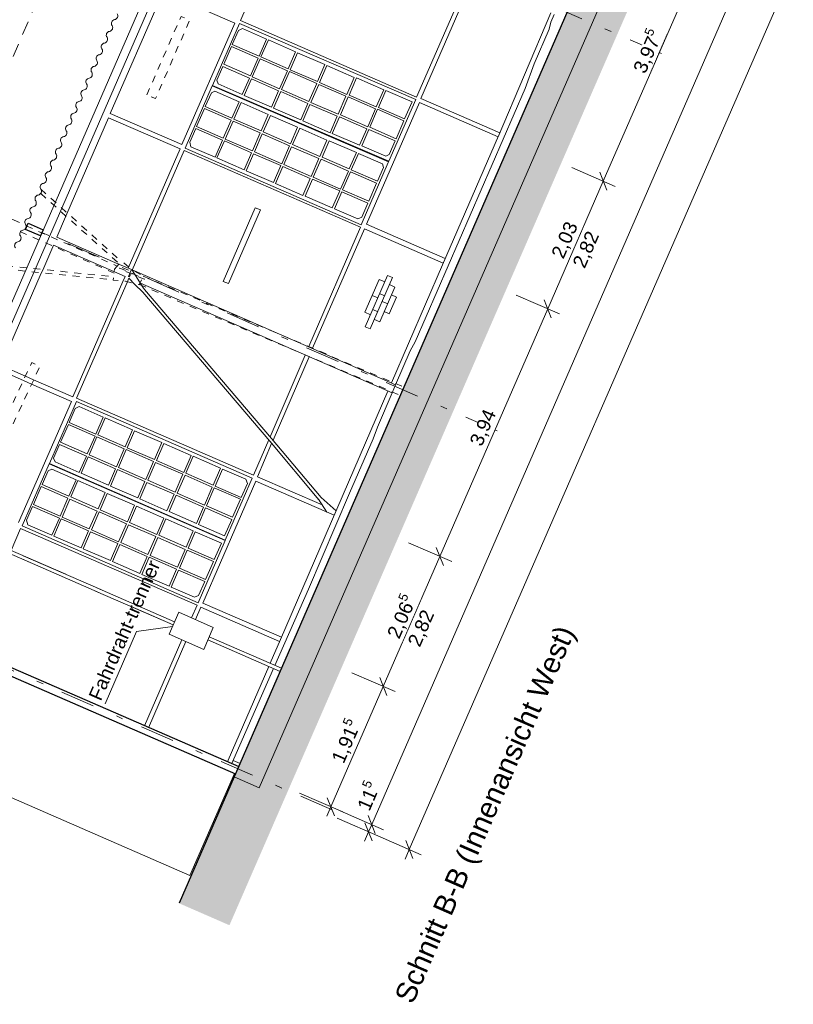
# Model space of a CAD drawing. Header units: metres. Extents: x -43 to 551, y 11 to 64.
# Tile 2 of 36: x -37 to -26, y 11 to 25. Entities that reach past the tile are written whole.
import ezdxf

# ---------------------------------------------------------------- set-up
doc = ezdxf.new("R2010")
doc.units = ezdxf.units.M
doc.header["$MEASUREMENT"] = 0
for name, pattern in [('3_Strichlinie', [0.35, 0.2, -0.15]), ('5_Strichlinie_ eng 2', [0.2, 0.1, -0.1]), ('Achslinie 01', [1.166667, 0.5, -0.3, 0, -0.366667]), ('DGN Style 2', [1.233271, 0.739963, -0.493308]), ('DGN Style 3', [1.731308, 1.236649, -0.494659]), ('Wipeout_Contour', [1, 0, -1])]:
    doc.linetypes.add(name, pattern=pattern)
for name, color, linetype in [('00_Achsraster', 7, 'Continuous'), ('GBE_Beschriftung', 7, 'Continuous'), ('GBE_Dach', 7, 'Continuous'), ('GBE_Fen_Tuer', 7, 'Continuous'), ('GBE_Wand_Decke_tragend_Ansicht', 7, 'Continuous'), ('GBE_Wand_Decke_tragend_Schnitt', 7, 'Continuous'), ('GBE_Wand_Decke_tragend_Schraffur', 7, 'Continuous'), ('NEU_GBE_Bemassung_fsa', 7, 'Continuous'), ('NEU_GBE_Boden', 7, 'Continuous'), ('NEU_GBE_Fahrdraht', 7, 'Continuous'), ('NEU_GBE_Hoehenkoten', 7, 'Continuous'), ('NEU_GBE_Holzbalken', 7, 'Continuous'), ('NEU_GBE_Lampe', 7, 'Continuous'), ('NEU_GBE_Traeger', 7, 'Continuous')]:
    doc.layers.add(name, color=color, linetype=linetype)
doc.styles.add('ERSTELLTER_STIL_1', font='txt')
doc.dimstyles.new('ERSTELLTER_STIL__1', dxfattribs={"dimtxt": 0.2, "dimasz": 0.190285, "dimexe": 0.18, "dimexo": 0.5, "dimgap": 0.09, "dimtad": 1, "dimzin": 0, "dimdsep": 46, "dimtxsty": 'ERSTELLTER_STIL_1', "dimblk": 'ARROWHEAD_6', "dimblk1": 'ARROWHEAD_6', "dimblk2": 'ARROWHEAD_6', "dimcen": 0.09, "dimclrd": 7, "dimclre": 7, "dimclrt": 7, "dimazin": 0, "dimtfac": 1, "dimtdec": 4, "dimtmove": 2, "dimatfit": 3, "dimfxl": 1, "dimtolj": 1, "dimtzin": 0, "dimarcsym": 0})
doc.dimstyles.new('ERSTELLTER_STIL__2', dxfattribs={"dimtxt": 0.2, "dimasz": 0.190285, "dimexe": 0.18, "dimexo": 0.5, "dimgap": 0.09, "dimtad": 1, "dimzin": 0, "dimdsep": 46, "dimtxsty": 'ERSTELLTER_STIL_1', "dimblk": 'ARROWHEAD_6', "dimblk1": 'ARROWHEAD_6', "dimblk2": 'ARROWHEAD_6', "dimcen": 0.09, "dimclrd": 7, "dimclre": 7, "dimclrt": 7, "dimazin": 0, "dimtfac": 1, "dimtdec": 4, "dimtmove": 0, "dimatfit": 3, "dimfxl": 1, "dimtolj": 1, "dimtzin": 0, "dimarcsym": 0})
doc.dimstyles.new('ERSTELLTER_STIL__3', dxfattribs={"dimtxt": 0.2, "dimasz": 0.190285, "dimexe": 0.18, "dimexo": 0.5, "dimgap": 0.09, "dimtad": 1, "dimzin": 0, "dimdsep": 46, "dimtxsty": 'ERSTELLTER_STIL_1', "dimblk": 'ARROWHEAD_6', "dimblk1": 'ARROWHEAD_6', "dimblk2": 'ARROWHEAD_6', "dimcen": 0.09, "dimclrd": 8, "dimclre": 8, "dimclrt": 8, "dimazin": 0, "dimtfac": 1, "dimtdec": 4, "dimtmove": 0, "dimatfit": 3, "dimfxl": 1, "dimtolj": 1, "dimtzin": 0, "dimarcsym": 0})

# ---------------------------------------------------------------- blocks, each defined once
blk = doc.blocks.new('*D1')
at = {"layer": 'NEU_GBE_Bemassung_fsa', "color": 7, "linetype": 'Continuous', "lineweight": 13}
for p, q in [((-31.753, 15.563), (-31.65, 15.299)), ((-32.466, 13.676), (-31.702, 15.431)), ((-32.294, 13.601), (-32.924, 13.876)), ((-32.518, 13.808), (-32.414, 13.544)), ((-32.526, 13.539), (-32.466, 13.676))]:
    blk.add_line(p, q, dxfattribs=at)
at = {"color": 254, "linetype": 'Wipeout_Contour', "lineweight": 0, "ltscale": 141.568847}
blk.add_wipeout([(-32.24, 14.229), (-31.953, 14.889), (-32.215, 15.004), (-32.502, 14.343)], dxfattribs=at).dxf.layer = 'NEU_GBE_Bemassung_fsa'
at = {"layer": 'NEU_GBE_Bemassung_fsa', "color": 7, "lineweight": 13, "insert": (-32.227, 14.27), "char_height": 0.2, "attachment_point": 7, "rotation": 66.4651, "style": 'ERSTELLTER_STIL_1'}
blk.add_mtext('\\A1;{\\pql;\\fArial|b0|i0|c0|p34;1,91\\fArial|b0|i0|c0|p34;\\A1{\\H.66x;\\S5^  ;}}', dxfattribs=at)
blk = doc.blocks.new('ARROWHEAD_6')
at = {"color": 0, "linetype": 'Continuous', "lineweight": 0}
for p, q in [((0, 0), (-1, 0)), ((-0.5, -0.5), (0.5, 0.5))]:
    blk.add_line(p, q, dxfattribs=at)
blk = doc.blocks.new('*D3')
at = {"layer": 'NEU_GBE_Bemassung_fsa', "color": 7, "linetype": 'Continuous', "lineweight": 13}
for p, q in [((-30.928, 17.457), (-30.825, 17.194)), ((-31.702, 15.431), (-30.876, 17.326)), ((-31.529, 15.356), (-32.16, 15.631)), ((-31.753, 15.563), (-31.65, 15.299)), ((-32.466, 13.676), (-31.702, 15.431))]:
    blk.add_line(p, q, dxfattribs=at)
at = {"color": 254, "linetype": 'Wipeout_Contour', "lineweight": 0, "ltscale": 141.843627}
blk.add_wipeout([(-31.435, 16.059), (-31.155, 16.703), (-31.4, 16.809), (-31.68, 16.166)], dxfattribs=at).dxf.layer = 'NEU_GBE_Bemassung_fsa'
at = {"layer": 'NEU_GBE_Bemassung_fsa', "color": 7, "lineweight": 13, "insert": (-31.417, 16.088), "char_height": 0.2, "attachment_point": 7, "rotation": 66.4651, "style": 'ERSTELLTER_STIL_1'}
blk.add_mtext('\\A1;{\\pql;\\fArial|b0|i0|c0|p34;2,06\\fArial|b0|i0|c0|p34;\\A1{\\H.66x;\\S5^  ;}}', dxfattribs=at)
blk = doc.blocks.new('*D4')
at = {"layer": 'NEU_GBE_Bemassung_fsa', "color": 7, "linetype": 'Continuous', "lineweight": 13}
for p, q in [((-29.355, 21.07), (-29.251, 20.806)), ((-30.876, 17.326), (-29.303, 20.938)), ((-30.704, 17.251), (-31.335, 17.525)), ((-30.928, 17.457), (-30.825, 17.194)), ((-31.702, 15.431), (-30.876, 17.326))]:
    blk.add_line(p, q, dxfattribs=at)
at = {"color": 254, "linetype": 'Wipeout_Contour', "lineweight": 0, "ltscale": 143.198338}
blk.add_wipeout([(-30.216, 18.859), (-29.976, 19.41), (-30.221, 19.516), (-30.46, 18.966)], dxfattribs=at).dxf.layer = 'NEU_GBE_Bemassung_fsa'
at = {"layer": 'NEU_GBE_Bemassung_fsa', "color": 7, "lineweight": 13, "insert": (-30.233, 18.903), "char_height": 0.2, "attachment_point": 7, "rotation": 66.4651, "style": 'ERSTELLTER_STIL_1'}
blk.add_mtext('\\A1;{\\pql;\\fArial|b0|i0|c0|p34;3,94}', dxfattribs=at)
blk = doc.blocks.new('*D5')
at = {"layer": 'NEU_GBE_Bemassung_fsa', "color": 7, "linetype": 'Continuous', "lineweight": 13}
for p, q in [((-28.545, 22.93), (-28.441, 22.666)), ((-29.303, 20.938), (-28.493, 22.798)), ((-29.131, 20.863), (-29.762, 21.138)), ((-29.355, 21.07), (-29.251, 20.806)), ((-30.876, 17.326), (-29.303, 20.938))]:
    blk.add_line(p, q, dxfattribs=at)
at = {"color": 254, "linetype": 'Wipeout_Contour', "lineweight": 0, "ltscale": 145.519581}
blk.add_wipeout([(-29.024, 21.595), (-28.784, 22.146), (-29.029, 22.253), (-29.269, 21.702)], dxfattribs=at).dxf.layer = 'NEU_GBE_Bemassung_fsa'
at = {"layer": 'NEU_GBE_Bemassung_fsa', "color": 7, "lineweight": 13, "insert": (-29.041, 21.639), "char_height": 0.2, "attachment_point": 7, "rotation": 66.4651, "style": 'ERSTELLTER_STIL_1'}
blk.add_mtext('\\A1;{\\pql;\\fArial|b0|i0|c0|p34;2,03}', dxfattribs=at)
blk = doc.blocks.new('*D6')
at = {"layer": 'NEU_GBE_Bemassung_fsa', "color": 7, "linetype": 'Continuous', "lineweight": 13}
for p, q in [((-26.957, 26.576), (-26.853, 26.312)), ((-28.493, 22.798), (-26.905, 26.444)), ((-28.321, 22.723), (-28.951, 22.998)), ((-28.545, 22.93), (-28.441, 22.666)), ((-29.303, 20.938), (-28.493, 22.798))]:
    blk.add_line(p, q, dxfattribs=at)
at = {"color": 254, "linetype": 'Wipeout_Contour', "lineweight": 0, "ltscale": 148.789274}
blk.add_wipeout([(-27.845, 24.302), (-27.565, 24.945), (-27.81, 25.052), (-28.09, 24.409)], dxfattribs=at).dxf.layer = 'NEU_GBE_Bemassung_fsa'
at = {"layer": 'NEU_GBE_Bemassung_fsa', "color": 7, "lineweight": 13, "insert": (-27.827, 24.331), "char_height": 0.2, "attachment_point": 7, "rotation": 66.4651, "style": 'ERSTELLTER_STIL_1'}
blk.add_mtext('\\A1;{\\pql;\\fArial|b0|i0|c0|p34;3,97\\fArial|b0|i0|c0|p34;\\A1{\\H.66x;\\S5^  ;}}', dxfattribs=at)
blk = doc.blocks.new('*D7')
at = {"layer": 'NEU_GBE_Bemassung_fsa', "color": 7, "linetype": 'Continuous', "lineweight": 13}
for p, q in [((-26.131, 28.471), (-26.028, 28.208)), ((-26.905, 26.444), (-26.079, 28.34)), ((-26.733, 26.369), (-27.363, 26.644)), ((-26.957, 26.576), (-26.853, 26.312)), ((-28.493, 22.798), (-26.905, 26.444))]:
    blk.add_line(p, q, dxfattribs=at)
at = {"color": 254, "linetype": 'Wipeout_Contour', "lineweight": 0, "ltscale": 152.961231}
blk.add_wipeout([(-26.618, 27.119), (-26.378, 27.67), (-26.623, 27.776), (-26.863, 27.225)], dxfattribs=at).dxf.layer = 'NEU_GBE_Bemassung_fsa'
at = {"layer": 'NEU_GBE_Bemassung_fsa', "color": 7, "lineweight": 13, "insert": (-26.636, 27.163), "char_height": 0.2, "attachment_point": 7, "rotation": 66.4651, "style": 'ERSTELLTER_STIL_1'}
blk.add_mtext('\\A1;{\\pql;\\fArial|b0|i0|c0|p34;2,07}', dxfattribs=at)
blk = doc.blocks.new('*D20')
at = {"layer": '00_Achsraster', "color": 8, "linetype": 'Continuous', "lineweight": 18}
for p, q in [((-36.673, 28.703), (-36.569, 28.439)), ((-39.017, 23.07), (-36.621, 28.571)), ((-38.845, 22.995), (-39.475, 23.27)), ((-39.069, 23.202), (-38.965, 22.939)), ((-41.425, 17.54), (-39.017, 23.07))]:
    blk.add_line(p, q, dxfattribs=at)
at = {"color": 254, "linetype": 'Wipeout_Contour', "lineweight": 0, "ltscale": 183.734961}
blk.add_wipeout([(-37.946, 25.551), (-37.708, 26.097), (-37.949, 26.202), (-38.187, 25.656)], dxfattribs=at).dxf.layer = '00_Achsraster'
at = {"layer": '00_Achsraster', "color": 8, "lineweight": 18, "insert": (-37.962, 25.592), "char_height": 0.2, "attachment_point": 7, "rotation": 66.4651, "style": 'ERSTELLTER_STIL_1'}
blk.add_mtext('\\A1;{\\pql;\\fArial|b0|i0|c0|p34;6,00}', dxfattribs=at)
blk = doc.blocks.new('*D21')
at = {"layer": '00_Achsraster', "color": 8, "linetype": 'Continuous', "lineweight": 18}
for p, q in [((-34.267, 34.226), (-34.164, 33.962)), ((-36.621, 28.571), (-34.216, 34.094)), ((-36.449, 28.496), (-37.08, 28.771)), ((-36.673, 28.703), (-36.569, 28.439)), ((-39.017, 23.07), (-36.621, 28.571))]:
    blk.add_line(p, q, dxfattribs=at)
at = {"color": 254, "linetype": 'Wipeout_Contour', "lineweight": 0, "ltscale": 189.700139}
blk.add_wipeout([(-35.566, 31.017), (-35.288, 31.655), (-35.528, 31.76), (-35.806, 31.121)], dxfattribs=at).dxf.layer = '00_Achsraster'
at = {"layer": '00_Achsraster', "color": 8, "lineweight": 18, "insert": (-35.546, 31.042), "char_height": 0.2, "attachment_point": 7, "rotation": 66.4651, "style": 'ERSTELLTER_STIL_1'}
blk.add_mtext('\\A1;{\\pql;\\fArial|b0|i0|c0|p34;6,02\\fArial|b0|i0|c0|p34;\\A1{\\H.66x;\\S5^  ;}}', dxfattribs=at)
blk = doc.blocks.new('*D27')
at = {"layer": 'NEU_GBE_Bemassung_fsa', "color": 7, "linetype": 'Continuous', "lineweight": 13}
for p, q in [((-31.745, 13.236), (-32.375, 13.511)), ((-31.923, 13.549), (-31.819, 13.285)), ((-31.969, 13.443), (-31.865, 13.18)), ((-31.917, 13.311), (-31.871, 13.417)), ((-31.977, 13.174), (-31.917, 13.311))]:
    blk.add_line(p, q, dxfattribs=at)
blk = doc.blocks.new('*D28')
at = {"layer": 'NEU_GBE_Bemassung_fsa', "color": 7, "linetype": 'Continuous', "lineweight": 13}
for p, q in [((-12.683, 57.221), (-12.787, 57.485)), ((-31.871, 13.417), (-12.735, 57.353)), ((-31.699, 13.342), (-32.329, 13.617)), ((-31.923, 13.549), (-31.819, 13.285)), ((-31.917, 13.311), (-31.871, 13.417))]:
    blk.add_line(p, q, dxfattribs=at)
at = {"color": 254, "linetype": 'Wipeout_Contour', "lineweight": 0, "ltscale": 234.392247}
blk.add_wipeout([(-12.948, 56.88), (-12.767, 57.295), (-13.012, 57.401), (-13.193, 56.987)], dxfattribs=at).dxf.layer = 'NEU_GBE_Bemassung_fsa'
at = {"color": 254, "linetype": 'Wipeout_Contour', "lineweight": 0, "ltscale": 167.821559}
blk.add_wipeout([(-22.484, 34.988), (-22.135, 35.788), (-22.397, 35.902), (-22.745, 35.102)], dxfattribs=at).dxf.layer = 'NEU_GBE_Bemassung_fsa'
at = {"color": 254, "linetype": 'Wipeout_Contour', "lineweight": 0, "ltscale": 138.919787}
blk.add_wipeout([(-31.831, 13.522), (-31.643, 13.954), (-31.905, 14.068), (-32.093, 13.636)], dxfattribs=at).dxf.layer = 'NEU_GBE_Bemassung_fsa'
at = {"layer": 'NEU_GBE_Bemassung_fsa', "color": 7, "lineweight": 13, "char_height": 0.2, "attachment_point": 7, "rotation": 66.4651, "style": 'ERSTELLTER_STIL_1'}
for s, insert in [('\\A1;{\\pql;\\fArial|b0|i0|c0|p34;11\\fArial|b0|i0|c0|p34;\\A1{\\H.66x;\\S5^  ;}}', (-12.963, 56.923)), ('\\A1;{\\pql;\\fArial|b0|i0|c0|p34;47,92\\fArial|b0|i0|c0|p34;\\A1{\\H.66x;\\S5^  ;}}', (-22.47, 35.029)), ('\\A1;{\\pql;\\fArial|b0|i0|c0|p34;11\\fArial|b0|i0|c0|p34;\\A1{\\H.66x;\\S5^  ;}}', (-31.852, 13.577))]:
    blk.add_mtext(s, dxfattribs=dict(at, insert=insert))
blk = doc.blocks.new('*D29')
at = {"layer": 'NEU_GBE_Bemassung_fsa', "color": 7, "linetype": 'Continuous', "lineweight": 13}
for p, q in [((-12.517, 57.384), (-13.147, 57.658)), ((-12.741, 57.591), (-12.637, 57.327)), ((-12.689, 57.459), (-12.629, 57.596)), ((-12.563, 57.278), (-13.193, 57.553)), ((-12.683, 57.221), (-12.787, 57.485)), ((-12.735, 57.353), (-12.689, 57.459)), ((-31.871, 13.417), (-12.735, 57.353))]:
    blk.add_line(p, q, dxfattribs=at)
blk = doc.blocks.new('*D30')
at = {"layer": 'NEU_GBE_Bemassung_fsa', "color": 7, "linetype": 'Continuous', "lineweight": 13}
for p, q in [((-11.922, 57.125), (-12.552, 57.399)), ((-12.042, 57.068), (-12.146, 57.331)), ((-12.094, 57.199), (-12.034, 57.337)), ((-31.322, 13.052), (-12.094, 57.199)), ((-31.149, 12.977), (-31.78, 13.252)), ((-31.373, 13.184), (-31.27, 12.92)), ((-31.382, 12.914), (-31.322, 13.052))]:
    blk.add_line(p, q, dxfattribs=at)
at = {"color": 254, "linetype": 'Wipeout_Contour', "lineweight": 0, "ltscale": 165.692238}
blk.add_wipeout([(-21.892, 34.73), (-21.544, 35.53), (-21.806, 35.645), (-22.154, 34.844)], dxfattribs=at).dxf.layer = 'NEU_GBE_Bemassung_fsa'
at = {"layer": 'NEU_GBE_Bemassung_fsa', "color": 7, "lineweight": 13, "insert": (-21.879, 34.771), "char_height": 0.2, "attachment_point": 7, "rotation": 66.4651, "style": 'ERSTELLTER_STIL_1'}
blk.add_mtext('\\A1;{\\pql;\\fArial|b0|i0|c0|p34;48,15\\fArial|b0|i0|c0|p34;\\A1{\\H.66x;\\S5^  ;}}', dxfattribs=at)

msp = doc.modelspace()

# ---------------------------------------------------------------- hatches: boundary and pattern name
at = {"layer": 'GBE_Wand_Decke_tragend_Schraffur', "linetype": 'Continuous', "lineweight": 13}
h = msp.add_hatch(dxfattribs=at)
h.set_pattern_fill('Stahlbeton_0003', style=0, pattern_type=2)
h.set_pattern_definition([(111.4651, (-24.10609, 36.16984), (0.1116769, 0.0439121), []), (111.4651, (-24.16193, 36.14788), (0.1116769, 0.0439121), [0.09, -0.03])])
h.paths.add_polyline_path([(-33.877, 14.111), (-14.629, 58.304), (-14.263, 58.144), (-33.511, 13.951)])
at = {"layer": 'NEU_GBE_Boden', "linetype": 'Continuous', "lineweight": 18}
h = msp.add_hatch(dxfattribs=at)
h.set_pattern_fill('Erde_0003', color=9, style=0, pattern_type=2)
h.set_pattern_definition([(111.4651, (-22.78825, 37.5678), (0.36295, 0.1427144), []), (111.465, (-22.9092, 37.5202), (0.7259, 0.285429), []), (111.465, (-23.0302, 37.4727), (0.7259, 0.285429), []), (201.4651, (-23.1512, 37.42509), (-0.04757145, 0.1209833), [0.39, -0.39])])
h.paths.add_polyline_path([(-34.68, 12.269), (-33.877, 14.111), (-33.511, 13.951), (-14.263, 58.144), (-14.629, 58.304), (-14.368, 58.905), (-13.634, 58.585), (-33.946, 11.949)])

# ---------------------------------------------------------------- linework, layer by layer
at = {"layer": '00_Achsraster', "color": 253, "linetype": 'Achslinie 01', "lineweight": 18, "true_color": 0x9f9f9f}
for p, q in [((-27.644, 24.661), (-37.271, 28.854)), ((-30.039, 19.16), (-39.666, 23.353)), ((-32.448, 13.63), (-42.075, 17.823))]:
    msp.add_line(p, q, dxfattribs=at)
at = {"layer": 'GBE_Beschriftung', "color": 7, "linetype": 'Continuous', "lineweight": 13}
msp.add_lwpolyline([(-34.777, 16.303), (-35.303, 16.233), (-35.761, 15.18)], dxfattribs=at)
at = {"layer": 'GBE_Dach', "color": 253, "linetype": '3_Strichlinie', "lineweight": 18, "true_color": 0x9f9f9f}
msp.add_line((-40.457, 16.915), (-21.11, 61.337), dxfattribs=at)
at = {"layer": 'GBE_Dach', "color": 7, "linetype": 'Continuous', "lineweight": 18}
for points in [[(-35.658, 25.069, -0.568675), (-35.621, 25.155, 0.534698), (-35.584, 25.24)], [(-35.732, 24.899, -0.568675), (-35.695, 24.984, 0.534698), (-35.658, 25.069)], [(-35.806, 24.728, -0.568675), (-35.769, 24.814, 0.534698), (-35.732, 24.899)], [(-35.881, 24.558, -0.568675), (-35.843, 24.643, 0.534698), (-35.806, 24.728)], [(-35.955, 24.387, -0.568675), (-35.918, 24.473, 0.534698), (-35.881, 24.558)], [(-36.029, 24.217, -0.568675), (-35.992, 24.302, 0.534698), (-35.955, 24.387)], [(-36.103, 24.046, -0.568675), (-36.066, 24.131, 0.534698), (-36.029, 24.217)], [(-36.178, 23.876, -0.568675), (-36.141, 23.961, 0.534698), (-36.103, 24.046)], [(-36.252, 23.705, -0.568675), (-36.215, 23.79, 0.534698), (-36.178, 23.876)], [(-36.326, 23.535, -0.568675), (-36.289, 23.62, 0.534698), (-36.252, 23.705)], [(-36.4, 23.364, -0.568675), (-36.363, 23.449, 0.534698), (-36.326, 23.535)], [(-36.475, 23.194, -0.568675), (-36.438, 23.279, 0.534698), (-36.4, 23.364)], [(-36.549, 23.023, -0.568675), (-36.512, 23.108, 0.534698), (-36.475, 23.194)], [(-36.623, 22.853, -0.568675), (-36.586, 22.938, 0.534698), (-36.549, 23.023)], [(-36.698, 22.682, -0.568675), (-36.66, 22.767, 0.534698), (-36.623, 22.853)], [(-36.772, 22.511, -0.568675), (-36.735, 22.597, 0.534698), (-36.698, 22.682)], [(-36.846, 22.341, -0.568675), (-36.809, 22.426, 0.534698), (-36.772, 22.511)], [(-36.92, 22.17, -0.568675), (-36.883, 22.256, 0.534698), (-36.846, 22.341)], [(-36.995, 22, -0.568675), (-36.958, 22.085, 0.534698), (-36.92, 22.17)], [(-37.069, 21.829, -0.568675), (-37.032, 21.915, 0.534698), (-36.995, 22)]]:
    msp.add_lwpolyline(points, format="xyb", dxfattribs=at)
at = {"layer": 'GBE_Fen_Tuer', "color": 7, "linetype": 'Continuous', "lineweight": 13}
for p, q in [((-33.757, 25.024), (-33.816, 24.995)), ((-34.131, 24.271), (-34.111, 24.217)), ((-34.21, 24.089), (-34.157, 24.111)), ((-34.507, 23.302), (-34.526, 23.366)), ((-31.664, 23.162), (-31.616, 23.188)), ((-31.711, 23.051), (-31.699, 22.997)), ((-32.014, 22.274), (-32.075, 22.249)), ((-36.136, 19.512), (-36.196, 19.483)), ((-36.511, 18.759), (-36.49, 18.705)), ((-36.59, 18.577), (-36.536, 18.599)), ((-33.684, 18.392), (-33.707, 18.454)), ((-36.886, 17.79), (-36.905, 17.854)), ((-34.395, 16.757), (-34.456, 16.732)), ((-38.872, 14.568), (-34.522, 12.673)), ((-34.522, 12.673), (-33.873, 14.163))]:
    msp.add_line(p, q, dxfattribs=at)
at = {"layer": 'GBE_Fen_Tuer', "color": 7, "linetype": 'Continuous', "lineweight": 13, "flags": 128}
for points in [[(-33.8, 25.099), (-34.194, 24.193), (-31.621, 23.089), (-31.228, 23.99)], [(-33.089, 24.437), (-32.981, 24.686), (-33.378, 24.859), (-33.486, 24.611)], [(-33.64, 24.334), (-33.526, 24.595), (-33.916, 24.765), (-34.03, 24.504)], [(-33.215, 24.148), (-33.101, 24.41), (-33.498, 24.583), (-33.612, 24.322)], [(-32.661, 24.251), (-32.553, 24.5), (-32.951, 24.673), (-33.059, 24.424)], [(-32.234, 24.065), (-32.125, 24.313), (-32.523, 24.487), (-32.631, 24.238)], [(-33.332, 23.878), (-33.228, 24.118), (-33.626, 24.291), (-33.73, 24.051)], [(-32.787, 23.962), (-32.673, 24.224), (-33.071, 24.397), (-33.185, 24.136)], [(-31.804, 23.882), (-31.695, 24.13), (-32.093, 24.304), (-32.201, 24.055)], [(-34.591, 23.283), (-34.196, 24.188), (-31.624, 23.081), (-31.629, 23.07), (-32.023, 22.165)], [(-32.359, 23.776), (-32.246, 24.037), (-32.643, 24.211), (-32.757, 23.949)], [(-31.281, 23.956), (-31.664, 24.123), (-31.772, 23.874), (-31.39, 23.708)], [(-32.905, 23.692), (-32.801, 23.931), (-33.198, 24.105), (-33.303, 23.865)], [(-31.929, 23.593), (-31.816, 23.855), (-32.213, 24.028), (-32.327, 23.766)], [(-33.922, 23.687), (-34.036, 23.425), (-34.426, 23.595), (-34.312, 23.857)], [(-33.379, 23.772), (-33.483, 23.532), (-33.881, 23.706), (-33.776, 23.945)], [(-32.477, 23.506), (-32.373, 23.745), (-32.771, 23.918), (-32.875, 23.679)], [(-31.515, 23.419), (-31.402, 23.681), (-31.784, 23.847), (-31.898, 23.586)], [(-32.951, 23.586), (-33.056, 23.346), (-33.453, 23.52), (-33.349, 23.759)], [(-32.047, 23.323), (-31.943, 23.562), (-32.341, 23.736), (-32.445, 23.496)], [(-33.496, 23.502), (-33.61, 23.24), (-34.008, 23.413), (-33.894, 23.675)], [(-32.523, 23.399), (-32.628, 23.16), (-33.026, 23.333), (-32.921, 23.573)], [(-33.069, 23.315), (-33.183, 23.054), (-33.581, 23.227), (-33.467, 23.489)], [(-33.622, 23.213), (-33.73, 22.964), (-34.128, 23.138), (-34.02, 23.386)], [(-32.641, 23.129), (-32.755, 22.868), (-33.153, 23.041), (-33.039, 23.302)], [(-32.093, 23.217), (-32.198, 22.977), (-32.595, 23.15), (-32.491, 23.39)], [(-33.195, 23.027), (-33.303, 22.778), (-33.701, 22.951), (-33.593, 23.2)], [(-32.211, 22.946), (-32.325, 22.685), (-32.723, 22.858), (-32.609, 23.12)], [(-32.767, 22.84), (-32.875, 22.592), (-33.273, 22.765), (-33.165, 23.013)], [(-32.337, 22.657), (-32.445, 22.409), (-32.843, 22.582), (-32.735, 22.831)], [(-31.799, 22.768), (-31.913, 22.506), (-32.295, 22.673), (-32.181, 22.934)], [(-36.179, 19.587), (-36.573, 18.681), (-34.006, 17.563), (-33.612, 18.468)], [(-36.02, 18.822), (-35.906, 19.083), (-36.296, 19.253), (-36.409, 18.992)], [(-35.468, 18.925), (-35.36, 19.174), (-35.758, 19.347), (-35.866, 19.099)], [(-35.041, 18.739), (-34.933, 18.988), (-35.33, 19.161), (-35.439, 18.912)], [(-35.594, 18.636), (-35.48, 18.898), (-35.878, 19.071), (-35.992, 18.81)], [(-34.613, 18.553), (-34.505, 18.801), (-34.903, 18.974), (-35.011, 18.726)], [(-35.167, 18.45), (-35.053, 18.712), (-35.451, 18.885), (-35.564, 18.624)], [(-36.97, 17.771), (-36.576, 18.676), (-34.008, 17.558), (-34.403, 16.652)], [(-35.712, 18.366), (-35.607, 18.606), (-36.005, 18.779), (-36.109, 18.539)], [(-34.739, 18.264), (-34.625, 18.525), (-35.023, 18.699), (-35.137, 18.437)], [(-34.185, 18.366), (-34.076, 18.615), (-34.474, 18.788), (-34.582, 18.54)], [(-35.284, 18.18), (-35.18, 18.419), (-35.578, 18.593), (-35.682, 18.353)], [(-35.758, 18.26), (-35.862, 18.02), (-36.26, 18.194), (-36.156, 18.433)], [(-34.857, 17.994), (-34.752, 18.233), (-35.15, 18.406), (-35.254, 18.167)], [(-34.31, 18.077), (-34.196, 18.339), (-34.594, 18.512), (-34.708, 18.251)], [(-36.301, 18.175), (-36.415, 17.913), (-36.805, 18.083), (-36.691, 18.345)], [(-35.331, 18.074), (-35.435, 17.834), (-35.833, 18.008), (-35.728, 18.247)], [(-33.899, 17.898), (-33.785, 18.16), (-34.167, 18.326), (-34.281, 18.065)], [(-35.876, 17.989), (-35.99, 17.728), (-36.387, 17.901), (-36.273, 18.163)], [(-34.428, 17.807), (-34.324, 18.046), (-34.722, 18.22), (-34.826, 17.98)], [(-35.448, 17.803), (-35.562, 17.542), (-35.96, 17.715), (-35.846, 17.977)], [(-34.903, 17.887), (-35.007, 17.648), (-35.405, 17.821), (-35.301, 18.061)], [(-34.016, 17.628), (-33.912, 17.867), (-34.294, 18.034), (-34.399, 17.794)], [(-36.001, 17.701), (-36.11, 17.452), (-36.507, 17.625), (-36.399, 17.874)], [(-34.474, 17.701), (-34.579, 17.461), (-34.976, 17.635), (-34.872, 17.874)], [(-35.574, 17.515), (-35.682, 17.266), (-36.08, 17.439), (-35.972, 17.688)], [(-35.021, 17.617), (-35.134, 17.356), (-35.532, 17.529), (-35.418, 17.79)], [(-34.063, 17.521), (-34.167, 17.282), (-34.549, 17.448), (-34.445, 17.688)], [(-34.592, 17.43), (-34.706, 17.169), (-35.104, 17.342), (-34.99, 17.604)], [(-35.146, 17.328), (-35.255, 17.08), (-35.652, 17.253), (-35.544, 17.501)], [(-34.18, 17.251), (-34.294, 16.99), (-34.676, 17.156), (-34.563, 17.418)], [(-34.718, 17.142), (-34.826, 16.893), (-35.224, 17.066), (-35.116, 17.315)]]:
    msp.add_lwpolyline(points, close=True, dxfattribs=at)
for points in [[(-33.816, 24.995), (-33.904, 24.793), (-33.514, 24.623), (-33.406, 24.871), (-33.757, 25.024)], [(-34.111, 24.217), (-33.758, 24.064), (-33.654, 24.303), (-34.043, 24.473), (-34.131, 24.271)], [(-34.157, 24.111), (-33.804, 23.957), (-33.909, 23.718), (-34.298, 23.888), (-34.21, 24.089)], [(-34.526, 23.366), (-34.438, 23.568), (-34.048, 23.398), (-34.156, 23.15), (-34.507, 23.302)], [(-31.616, 23.188), (-31.529, 23.388), (-31.911, 23.555), (-32.015, 23.315), (-31.664, 23.162)], [(-31.699, 22.997), (-31.786, 22.799), (-32.168, 22.965), (-32.063, 23.205), (-31.711, 23.051)], [(-32.075, 22.249), (-32.415, 22.397), (-32.307, 22.645), (-31.925, 22.479), (-32.014, 22.274)], [(-36.196, 19.483), (-36.284, 19.28), (-35.894, 19.111), (-35.786, 19.359), (-36.136, 19.512)], [(-36.49, 18.705), (-36.137, 18.552), (-36.033, 18.791), (-36.423, 18.961), (-36.511, 18.759)], [(-36.536, 18.599), (-36.184, 18.445), (-36.288, 18.206), (-36.678, 18.376), (-36.59, 18.577)], [(-33.707, 18.454), (-34.047, 18.602), (-34.155, 18.353), (-33.773, 18.187), (-33.684, 18.392)], [(-36.905, 17.854), (-36.817, 18.056), (-36.427, 17.886), (-36.535, 17.638), (-36.886, 17.79)], [(-34.456, 16.732), (-34.797, 16.88), (-34.688, 17.129), (-34.306, 16.962), (-34.395, 16.757)]]:
    msp.add_lwpolyline(points, dxfattribs=at)
at = {"layer": 'GBE_Wand_Decke_tragend_Ansicht', "color": 7, "linetype": 'Continuous', "lineweight": 13}
for p, q in [((-33.784, 25.144), (-33.034, 26.867)), ((-31.217, 24.026), (-30.456, 25.772)), ((-31.155, 24.006), (-30.393, 25.754)), ((-34.913, 25.56), (-35.685, 23.788)), ((-33.868, 25.105), (-34.913, 25.56)), ((-33.784, 25.144), (-31.217, 24.026)), ((-30.027, 23.447), (-29.259, 25.254)), ((-34.639, 23.333), (-33.868, 25.105)), ((-31.155, 24.006), (-30.002, 23.504)), ((-31.945, 22.173), (-31.173, 23.946)), ((-31.173, 23.946), (-30.027, 23.447)), ((-35.708, 23.725), (-36.318, 22.324)), ((-34.666, 23.272), (-35.708, 23.725)), ((-34.639, 23.333), (-35.685, 23.788)), ((-30.84, 21.579), (-30.021, 23.459)), ((-35.425, 21.53), (-34.666, 23.272)), ((-35.364, 21.504), (-34.605, 23.247)), ((-34.605, 23.247), (-32.032, 22.127)), ((-36.337, 22.279), (-36.466, 21.984)), ((-32.789, 20.388), (-32.032, 22.127)), ((-31.945, 22.173), (-30.799, 21.674)), ((-36.466, 21.984), (-35.575, 21.596)), ((-32.732, 20.363), (-31.974, 22.104)), ((-31.974, 22.104), (-30.829, 21.606)), ((-36.67, 21.503), (-36.523, 21.84)), ((-36.513, 21.864), (-35.468, 21.409)), ((-31.58, 19.86), (-30.84, 21.579)), ((-37.278, 20.109), (-36.69, 21.458)), ((-35.41, 21.524), (-31.523, 19.831)), ((-36.232, 19.653), (-35.5, 21.334)), ((-36.175, 19.633), (-35.439, 21.322)), ((-35.208, 21.179), (-35.325, 21.291)), ((-35.245, 21.312), (-31.573, 19.713)), ((-35.183, 21.221), (-35.209, 21.255)), ((-32.839, 20.264), (-33.353, 19.073)), ((-37.278, 20.109), (-36.923, 19.954)), ((-32.784, 20.24), (-33.309, 19.021)), ((-37.296, 20.043), (-36.952, 19.893)), ((-36.831, 19.841), (-36.251, 19.588)), ((-36.803, 19.902), (-36.232, 19.653)), ((-31.633, 19.739), (-33.201, 16.117)), ((-37.021, 17.82), (-36.251, 19.588)), ((-36.175, 19.633), (-33.596, 18.51)), ((-33.373, 19.026), (-33.596, 18.51)), ((-33.33, 18.974), (-33.538, 18.49)), ((-33.56, 18.424), (-34.334, 16.647)), ((-33.56, 18.424), (-32.418, 17.927)), ((-33.538, 18.49), (-32.594, 18.079)), ((-32.648, 18.161), (-32.523, 17.973)), ((-32.608, 18.185), (-32.39, 17.99)), ((-37.132, 17.415), (-36.992, 17.735)), ((-36.992, 17.735), (-34.419, 16.615)), ((-34.419, 16.615), (-34.498, 16.431)), ((-34.362, 16.589), (-34.441, 16.406)), ((-34.362, 16.589), (-33.214, 16.089)), ((-34.334, 16.647), (-33.188, 16.148)), ((-34.638, 16.11), (-35.185, 14.855)), ((-34.581, 16.085), (-35.128, 14.83)), ((-33.201, 16.117), (-33.353, 15.769)), ((-33.373, 15.723), (-33.966, 14.357)), ((-33.884, 14.374), (-33.913, 14.307)), ((-33.966, 14.357), (-33.976, 14.334)), ((-33.893, 14.353), (-33.791, 14.308))]:
    msp.add_line(p, q, dxfattribs=at)
at = {"layer": 'GBE_Wand_Decke_tragend_Ansicht', "color": 7, "linetype": 'DGN Style 2', "lineweight": 13}
for p, q in [((-36.318, 22.324), (-36.337, 22.279)), ((-36.513, 21.864), (-36.523, 21.84)), ((-35.575, 21.596), (-35.41, 21.524)), ((-36.67, 21.503), (-36.69, 21.458)), ((-35.5, 21.334), (-35.468, 21.409)), ((-35.209, 21.255), (-35.364, 21.504)), ((-35.439, 21.322), (-35.412, 21.385)), ((-35.325, 21.291), (-35.412, 21.385)), ((-36.952, 19.893), (-36.831, 19.841)), ((-36.803, 19.902), (-36.923, 19.954)), ((-31.574, 19.712), (-31.522, 19.831))]:
    msp.add_line(p, q, dxfattribs=at)
at = {"layer": 'GBE_Wand_Decke_tragend_Ansicht', "color": 9, "linetype": 'Continuous', "lineweight": 18}
for p, q in [((-31.965, 20.676), (-31.639, 21.424)), ((-31.639, 21.424), (-31.567, 21.393)), ((-31.97, 20.887), (-31.76, 21.367)), ((-31.893, 20.644), (-31.567, 21.393)), ((-31.76, 21.367), (-31.68, 21.332)), ((-31.752, 20.748), (-31.531, 21.256)), ((-31.611, 21.291), (-31.531, 21.256)), ((-31.863, 21.131), (-31.782, 21.096)), ((-31.755, 21.159), (-31.682, 21.127)), ((-31.615, 20.865), (-31.509, 21.108)), ((-31.581, 21.14), (-31.509, 21.108)), ((-31.717, 21.046), (-31.637, 21.012)), ((-31.97, 20.887), (-31.889, 20.851)), ((-31.856, 20.927), (-31.783, 20.895)), ((-31.687, 20.897), (-31.615, 20.865)), ((-31.965, 20.676), (-31.893, 20.644)), ((-31.832, 20.783), (-31.752, 20.748))]:
    msp.add_line(p, q, dxfattribs=at)
at = {"layer": 'GBE_Wand_Decke_tragend_Ansicht', "color": 7, "linetype": 'Continuous', "lineweight": 25}
for p, q in [((-38.854, 16.459), (-33.811, 14.262)), ((-38.439, 16.151), (-33.857, 14.157))]:
    msp.add_line(p, q, dxfattribs=at)
at = {"layer": 'GBE_Wand_Decke_tragend_Ansicht', "color": 7, "linetype": 'Continuous', "lineweight": 13, "flags": 128}
for points in [[(-31.522, 19.831), (-31.311, 20.326), (-31.239, 20.457), (-29.632, 24.152), (-29.5, 24.51), (-29.284, 25.017), (-29.258, 25.12), (-29.207, 25.231)], [(-35.208, 21.179), (-33.357, 19.006), (-32.643, 18.154)], [(-35.183, 21.221), (-33.332, 19.048), (-32.608, 18.185)], [(-32.196, 18.251), (-31.851, 19.044), (-31.787, 19.212), (-31.574, 19.712)]]:
    msp.add_lwpolyline(points, dxfattribs=at)
at = {"layer": 'GBE_Wand_Decke_tragend_Schraffur', "color": 7, "linetype": 'Continuous', "lineweight": 13, "flags": 128}
msp.add_lwpolyline([(-33.877, 14.111), (-14.629, 58.304), (-14.263, 58.144), (-33.511, 13.951)], close=True, dxfattribs=at)
at = {"layer": 'NEU_GBE_Boden', "color": 7, "linetype": 'Continuous', "lineweight": 13}
for p, q in [((-32.794, 16.848), (-32.196, 18.251)), ((-33.283, 15.738), (-32.794, 16.848)), ((-33.884, 14.374), (-33.303, 15.692))]:
    msp.add_line(p, q, dxfattribs=at)
at = {"layer": 'NEU_GBE_Fahrdraht', "color": 7, "linetype": 'DGN Style 3', "lineweight": 13}
for points in [[(-38.563, 17.983), (-34.765, 16.329)], [(-38.543, 18.029), (-34.745, 16.375)], [(-34.261, 16.11), (-33.207, 15.651)], [(-34.241, 16.156), (-33.187, 15.697)]]:
    msp.add_lwpolyline(points, close=True, dxfattribs=at)
at = {"layer": 'NEU_GBE_Fahrdraht', "color": 7, "linetype": 'Continuous', "lineweight": 13}
msp.add_lwpolyline([(-34.181, 16.293), (-34.321, 15.972), (-34.825, 16.192), (-34.685, 16.513)], close=True, dxfattribs=at)
at = {"layer": 'NEU_GBE_Holzbalken', "color": 253, "linetype": 'Continuous', "lineweight": 18, "true_color": 0x9f9f9f}
for p, q in [((-19.936, 60.49), (-39.072, 16.553)), ((-19.826, 60.442), (-38.962, 16.505))]:
    msp.add_line(p, q, dxfattribs=at)
at = {"layer": 'NEU_GBE_Holzbalken', "color": 7, "linetype": 'Continuous', "lineweight": 25, "flags": 128}
msp.add_lwpolyline([(-36.7, 22), (-36.919, 22.095), (-36.88, 22.185), (-36.661, 22.089)], close=True, dxfattribs=at)
at = {"layer": 'NEU_GBE_Lampe', "color": 54, "linetype": '5_Strichlinie_ eng 2', "lineweight": 18, "true_color": 0xa88f00, "flags": 128}
for points in [[(-35.15, 24.059), (-34.652, 25.202), (-34.526, 25.147), (-35.024, 24.004)], [(-37.358, 19.027), (-36.83, 20.153), (-36.711, 20.098), (-37.238, 18.971)]]:
    msp.add_lwpolyline(points, close=True, dxfattribs=at)
at = {"layer": 'NEU_GBE_Lampe', "color": 54, "linetype": 'Continuous', "lineweight": 18, "true_color": 0xa88f00, "flags": 128}
msp.add_lwpolyline([(-34.038, 21.338), (-33.57, 22.413), (-33.494, 22.38), (-33.962, 21.305)], close=True, dxfattribs=at)
at = {"layer": 'NEU_GBE_Traeger', "color": 9, "linetype": '5_Strichlinie_ eng 2', "lineweight": 18}
for p, q in [((-36.698, 22.683), (-35.524, 21.63)), ((-36.698, 22.62), (-35.554, 21.596)), ((-36.912, 22.148), (-35.583, 21.562)), ((-36.996, 22.062), (-35.628, 21.46)), ((-37.204, 21.565), (-35.634, 21.407)), ((-37.228, 21.519), (-35.639, 21.361)), ((-35.206, 21.414), (-31.401, 19.796)), ((-35.26, 21.291), (-31.453, 19.677))]:
    msp.add_line(p, q, dxfattribs=at)
at = {"layer": 'NEU_GBE_Traeger', "color": 9, "linetype": '5_Strichlinie_ eng 2', "lineweight": 18, "flags": 128}
for points in [[(-35.622, 21.517), (-35.518, 21.637), (-35.383, 21.52), (-35.206, 21.414), (-35.262, 21.286), (-35.462, 21.339), (-35.64, 21.358)], [(-35.548, 21.524), (-35.544, 21.532), (-35.186, 21.376), (-35.189, 21.368)], [(-35.417, 21.408), (-35.372, 21.512), (-35.36, 21.507), (-35.405, 21.403)]]:
    msp.add_lwpolyline(points, close=True, dxfattribs=at)

# ---------------------------------------------------------------- texts
at = {"layer": 'GBE_Beschriftung', "color": 7, "linetype": 'Continuous', "lineweight": 13, "insert": (-36.007, 15.287), "char_height": 0.2, "width": 1.33242, "attachment_point": 1, "rotation": 66.4651, "style": 'ERSTELLTER_STIL_1'}
msp.add_mtext('\\A1;{\\pql;\\fArial|b0|i0|c0|p34;Fahrdraht-trenner}', dxfattribs=at)

# ---------------------------------------------------------------- next in the draw order: dimensions: what is measured, and where the dimension line sits
at = {"layer": '00_Achsraster', "color": 8, "linetype": 'Continuous', "lineweight": 18}
dim = msp.add_linear_dim(base=(-36.621, 28.571), p1=(-39.666, 23.353), p2=(-37.271, 28.854), angle=66.4651, dimstyle='ERSTELLTER_STIL__3', dxfattribs=at)
dim.commit()
dim.dimension.update_dxf_attribs({"geometry": '*D20', "text_midpoint": (-37.944, 25.884), "dimtype": 160, "text_rotation": 66.4651})
at = {"layer": 'NEU_GBE_Bemassung_fsa', "color": 7, "linetype": 'Continuous', "lineweight": 13}
dim = msp.add_linear_dim(base=(-31.702, 15.431), p1=(-33.811, 14.262), p2=(-34.419, 16.615), angle=66.4651, dimstyle='ERSTELLTER_STIL__1', dxfattribs=at)
dim.commit()
dim.dimension.update_dxf_attribs({"geometry": '*D1', "text_midpoint": (-32.146, 14.805), "dimtype": 160, "text_rotation": 66.4651})

# ---------------------------------------------------------------- next in the draw order: dimensions: what is measured, and where the dimension line sits
at = {"layer": '00_Achsraster', "color": 8, "linetype": 'Continuous', "lineweight": 18}
dim = msp.add_linear_dim(base=(-34.216, 34.094), p1=(-37.271, 28.854), p2=(-34.865, 34.377), angle=66.4651, dimstyle='ERSTELLTER_STIL__3', dxfattribs=at)
dim.commit()
dim.dimension.update_dxf_attribs({"geometry": '*D21', "text_midpoint": (-35.465, 31.577), "dimtype": 160, "text_rotation": 66.4651})
at = {"layer": 'NEU_GBE_Bemassung_fsa', "color": 7, "linetype": 'Continuous', "lineweight": 13}
dim = msp.add_linear_dim(base=(-30.876, 17.326), p1=(-34.419, 16.615), p2=(-33.596, 18.51), angle=66.4651, dimstyle='ERSTELLTER_STIL__2', dxfattribs=at)
dim.commit()
dim.dimension.update_dxf_attribs({"geometry": '*D3', "text_midpoint": (-31.335, 16.623), "dimtype": 160, "text_rotation": 66.4651})

# ---------------------------------------------------------------- next in the draw order: dimensions: what is measured, and where the dimension line sits
for base, p1, p2, dimstyle, picture, middle in [((-29.303, 20.938), (-33.596, 18.51), (-32.032, 22.127), 'ERSTELLTER_STIL__2', '*D4', (-30.215, 19.195)), ((-31.8707, 13.417), (-33.8573, 14.1565), (-33.8113, 14.2622), 'ERSTELLTER_STIL__1', '*D27', (-31.7836, 13.9894))]:
    dim = msp.add_linear_dim(base=base, p1=p1, p2=p2, angle=66.4651, dimstyle=dimstyle, dxfattribs=at)
    dim.commit()
    dim.dimension.update_dxf_attribs({"geometry": picture, "text_midpoint": middle, "dimtype": 160, "text_rotation": 66.4651})

# ---------------------------------------------------------------- next in the draw order: dimensions: what is measured, and where the dimension line sits
dim = msp.add_linear_dim(base=(-28.493, 22.798), p1=(-32.032, 22.127), p2=(-31.228, 23.99), angle=66.4651, dimstyle='ERSTELLTER_STIL__2', dxfattribs=at)
dim.commit()
dim.dimension.update_dxf_attribs({"geometry": '*D5', "text_midpoint": (-29.023, 21.931), "dimtype": 160, "text_rotation": 66.4651})

# ---------------------------------------------------------------- next in the draw order: dimensions: what is measured, and where the dimension line sits
dim = msp.add_linear_dim(base=(-26.905, 26.444), p1=(-31.228, 23.99), p2=(-29.643, 27.636), angle=66.4651, dimstyle='ERSTELLTER_STIL__2', dxfattribs=at)
dim.commit()
dim.dimension.update_dxf_attribs({"geometry": '*D6', "text_midpoint": (-27.745, 24.865), "dimtype": 160, "text_rotation": 66.4651})

# ---------------------------------------------------------------- next in the draw order: dimensions: what is measured, and where the dimension line sits
dim = msp.add_linear_dim(base=(-26.079, 28.34), p1=(-29.643, 27.636), p2=(-28.822, 29.534), angle=66.4651, dimstyle='ERSTELLTER_STIL__2', dxfattribs=at)
dim.commit()
dim.dimension.update_dxf_attribs({"geometry": '*D7', "text_midpoint": (-26.617, 27.455), "dimtype": 160, "text_rotation": 66.4651})

# ---------------------------------------------------------------- next in the draw order: dimensions: what is measured, and where the dimension line sits
dim = msp.add_linear_dim(base=(-12.735, 57.353), p1=(-33.811, 14.262), p2=(-14.675, 58.198), angle=66.4651, dimstyle='ERSTELLTER_STIL__1', dxfattribs=at)
dim.commit()
dim.dimension.update_dxf_attribs({"geometry": '*D28', "text_midpoint": (-22.357, 35.635), "dimtype": 160, "text_rotation": 66.4651})

# ---------------------------------------------------------------- next in the draw order: dimensions: what is measured, and where the dimension line sits
dim = msp.add_linear_dim(base=(-12.6889, 57.4587), p1=(-14.6754, 58.1985), p2=(-14.6295, 58.3039), angle=66.4651, dimstyle='ERSTELLTER_STIL__2', dxfattribs=at)
dim.commit()
dim.dimension.update_dxf_attribs({"geometry": '*D29', "text_midpoint": (-12.8954, 57.3352), "dimtype": 160, "text_rotation": 66.4651})

# ---------------------------------------------------------------- next in the draw order: dimensions: what is measured, and where the dimension line sits
dim = msp.add_linear_dim(base=(-12.094, 57.199), p1=(-33.857, 14.157), p2=(-14.629, 58.304), angle=66.4651, dimstyle='ERSTELLTER_STIL__1', dxfattribs=at)
dim.commit()
dim.dimension.update_dxf_attribs({"geometry": '*D30', "text_midpoint": (-21.766, 35.378), "dimtype": 160, "text_rotation": 66.4651})

# ---------------------------------------------------------------- next in the draw order: linework, layer by layer
at = {"layer": 'GBE_Wand_Decke_tragend_Schnitt', "color": 7, "linetype": 'Continuous', "lineweight": 25}
msp.add_line((-12.788, 62.532), (-34.68, 12.269), dxfattribs=at)

# ---------------------------------------------------------------- next in the draw order: texts
at = {"layer": 'GBE_Beschriftung', "color": 7, "linetype": 'Continuous', "lineweight": 100, "insert": (-31.547, 10.904), "char_height": 0.3, "attachment_point": 1, "rotation": 66.4651, "style": 'ERSTELLTER_STIL_1'}
msp.add_mtext('\\A1;{\\pql;\\fArial|b0|i0|c0|p34;Schnitt B-B (Innenansicht West)}', dxfattribs=at)
at = {"layer": 'NEU_GBE_Hoehenkoten', "color": 7, "linetype": 'Continuous', "lineweight": 100, "char_height": 0.2, "attachment_point": 2, "rotation": 66.4651, "style": 'ERSTELLTER_STIL_1'}
for insert in [(-28.84, 21.844), (-31.245, 16.322)]:
    msp.add_mtext('\\A1;{\\pqc;\\fArial|b0|i0|c0|p34;2,82}', dxfattribs=dict(at, insert=insert))

doc.saveas('drawing.dxf')
